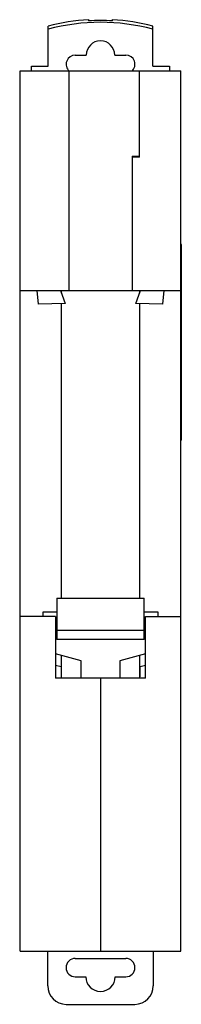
# Model space of a CAD drawing. Header units: millimetres. Extents: x 36 to 53, y 8 to 115.
import ezdxf

# ---------------------------------------------------------------- set-up
doc = ezdxf.new("R2010")
doc.units = ezdxf.units.MM
doc.header["$LTSCALE"] = 8.094367
doc.layers.add('00_COMPONENTS', color=7, linetype='CONTINUOUS')

msp = doc.modelspace()

# ---------------------------------------------------------------- linework, layer by layer
at = {"layer": '00_COMPONENTS', "color": 7, "linetype": 'Continuous'}
for p, q in [((38.81, 110.38), (38.81, 114.72)), ((43.21, 115.44), (43.21, 115.31)), ((45.81, 115.31), (45.81, 115.44)), ((50.21, 110.38), (50.21, 114.72)), ((41.76, 111.58), (42.96, 111.58)), ((46.06, 111.58), (47.26, 111.58)), ((37.01, 109.88), (37.01, 110.38)), ((37.01, 110.38), (38.81, 110.38)), ((50.21, 110.38), (52.01, 110.38)), ((52.01, 110.38), (52.01, 109.88)), ((35.76, 14.08), (35.76, 109.88)), ((35.76, 109.88), (53.26, 109.88)), ((41.06, 109.88), (41.06, 85.98)), ((48.76, 100.48), (48.76, 109.88)), ((53.26, 14.08), (53.26, 109.88)), ((47.96, 100.58), (47.96, 85.98)), ((47.96, 100.58), (48.76, 100.58)), ((48.76, 100.48), (47.96, 100.48)), ((35.71, 90.98), (35.71, 69.68)), ((35.76, 90.98), (35.71, 90.98)), ((53.31, 90.98), (53.26, 90.98)), ((53.31, 69.68), (53.31, 90.98)), ((35.76, 89.88), (35.71, 89.88)), ((53.31, 89.88), (53.26, 89.88)), ((35.76, 85.98), (53.26, 85.98)), ((37.75, 84.46), (37.62, 85.98)), ((40.16, 85.98), (40.65, 84.56)), ((40.26, 85.69), (40.26, 85.98)), ((48.37, 84.56), (48.86, 85.98)), ((48.76, 85.98), (48.76, 85.69)), ((51.4, 85.98), (51.27, 84.46)), ((40.65, 84.56), (37.75, 84.46)), ((40.26, 52.48), (40.26, 84.55)), ((51.27, 84.46), (48.37, 84.56)), ((48.76, 84.55), (48.76, 52.48)), ((35.76, 70.91), (35.71, 70.91)), ((53.31, 70.91), (53.26, 70.91)), ((35.76, 69.68), (35.71, 69.68)), ((53.31, 69.68), (53.26, 69.68)), ((39.76, 52.48), (49.26, 52.48)), ((39.76, 52.48), (39.76, 47.98)), ((49.26, 47.98), (49.26, 52.48)), ((39.61, 50.48), (35.76, 50.48)), ((38.26, 50.98), (39.76, 50.98)), ((38.26, 50.48), (38.26, 50.98)), ((39.61, 50.48), (39.61, 43.78)), ((49.26, 50.98), (50.76, 50.98)), ((49.41, 50.48), (53.26, 50.48)), ((49.41, 43.78), (49.41, 50.48)), ((50.76, 50.98), (50.76, 50.48)), ((49.26, 48.98), (39.76, 48.98)), ((49.26, 47.98), (39.76, 47.98)), ((42.41, 45.67), (39.61, 46.42)), ((40.26, 43.78), (40.26, 46.25)), ((49.41, 46.42), (46.61, 45.67)), ((48.76, 46.25), (48.76, 43.78)), ((39.61, 45.2), (40.21, 45.04)), ((40.21, 45.04), (40.21, 43.98)), ((42.41, 43.78), (42.41, 45.67)), ((46.61, 45.67), (46.61, 43.78)), ((48.81, 45.04), (49.41, 45.2)), ((48.81, 43.98), (48.81, 45.04)), ((40.21, 43.98), (40.24, 43.78)), ((48.78, 43.78), (48.81, 43.98)), ((49.41, 43.78), (39.61, 43.78)), ((44.51, 43.78), (44.51, 14.08)), ((35.76, 14.08), (53.26, 14.08)), ((38.76, 10.28), (38.76, 14.08)), ((50.26, 14.08), (50.26, 10.28)), ((41.76, 13.28), (47.26, 13.28)), ((41.76, 11.28), (42.91, 11.28)), ((46.11, 11.28), (47.26, 11.28)), ((40.76, 8.28), (48.26, 8.28))]:
    msp.add_line(p, q, dxfattribs=at)
for centre, radius, start, end in [((44.51, 93.42), 22.05, 93.379, 104.9807), ((44.51, 93.1), 22.25, 86.65, 93.35), ((44.51, 93.42), 22.05, 75.0193, 86.621), ((44.51, 111.58), 1.55, 0, 180), ((41.76, 110.58), 1, 90, 228.1152), ((47.26, 110.58), 1, 310.8585, 90), ((41.76, 12.28), 1, 90, 270), ((47.26, 12.28), 1, 270, 90), ((44.51, 11.28), 1.6, 180, 360), ((40.76, 10.28), 2, 180, 270), ((48.26, 10.28), 2, 270, 360)]:
    msp.add_arc(centre, radius, start, end, dxfattribs=at)
msp.add_ellipse((44.51, 93.1), major_axis=(0, 22.05), ratio=0.997564, start_param=-0.262081, end_param=0.262081, dxfattribs=at)

doc.saveas('drawing.dxf')
